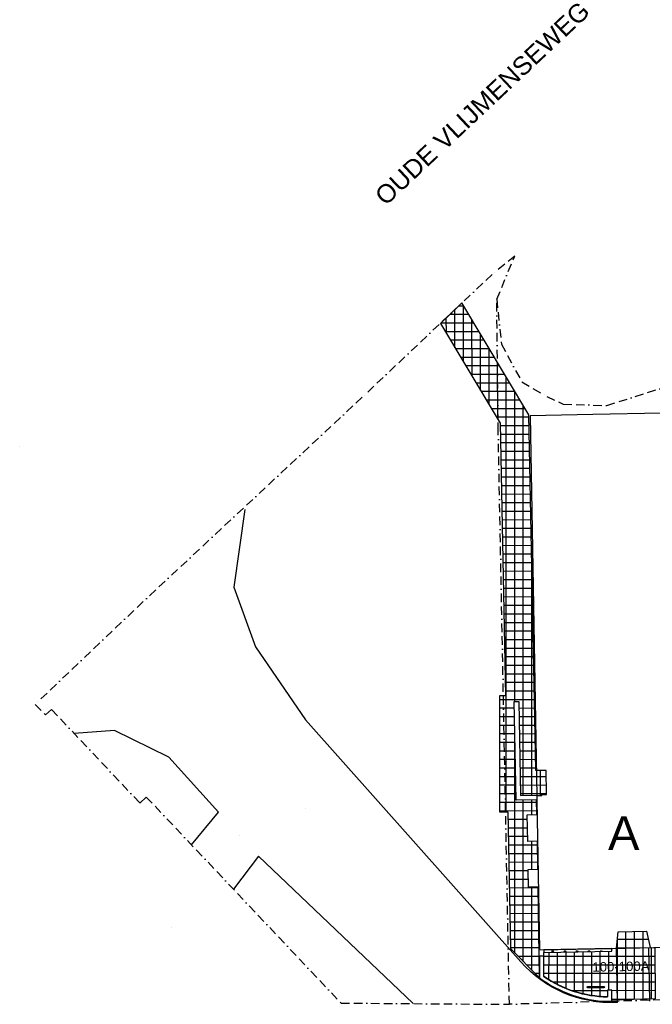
# Model space of a CAD drawing. Extents: x 147111805 to 147230536, y 410950310 to 411028142.
# Tile 1 of 256: x 147111805 to 147158762, y 410955094 to 411028142. Entities that reach past the tile are written whole.
import ezdxf

# ---------------------------------------------------------------- set-up
doc = ezdxf.new("R2010")
doc.units = 0
doc.header["$LTSCALE"] = 100
doc.linetypes.add('BORDER', pattern=[44.45, 12.7, -6.35, 12.7, -6.35, 0, -6.35])
doc.layers.add('T--A9041--_VERHARDINGEN_Tegels', color=9, linetype='Continuous', transparency=0.3)
doc.layers.add('T--A9042--_BEPLANTINGEN', color=81, linetype='Continuous', lineweight=0)
for name, color, linetype in [('T--L$1----_PERCEELSGRENS', 6, 'BORDER'), ('T--L9020--_GEBOUW_Contour', 1, 'Continuous'), ('T--L9033--_AFSCHEIDINGEN_Muur', 7, 'Continuous'), ('T--L9042--_BEPLANTINGEN', 3, 'Continuous'), ('T--L9042--_VERHARDINGEN_WEG', 8, 'Continuous'), ('T--L9071--_TERREINMEUBILAIR_Stoelen', 1, 'Continuous'), ('T--T$1----_ADRES_Huisnummer', 4, 'Continuous'), ('T--T$1----_ADRES_Straat', 7, 'Continuous'), ('T--T9020--_GEBOUW', 170, 'Continuous')]:
    doc.layers.add(name, color=color, linetype=linetype)
doc.styles.add('KW1C', font='isocpeur.ttf', dxfattribs={"height": 250})
doc.styles.get("Standard").update_dxf_attribs({"font": 'arial.ttf'})

# ---------------------------------------------------------------- blocks, each defined once
blk = doc.blocks.new('Informatie bord locatie')
at = {"layer": 'T--L9071--_TERREINMEUBILAIR_Stoelen'}
blk.add_lwpolyline([(50, 50), (1180, 50), (1180, -50), (50, -50)], close=True, dxfattribs=at)
for centre in [(0, 0), (1230, 0)]:
    blk.add_circle(centre, 50, dxfattribs=at)
at = {"layer": 'T--L9071--_TERREINMEUBILAIR_Stoelen', "insert": (175, 47), "char_height": 90, "attachment_point": 1, "style": 'KW1C'}
blk.add_mtext_dynamic_manual_height_columns('Informatie bord', width=1099.89, gutter_width=1250, heights=[0], dxfattribs=at)

msp = doc.modelspace()

# ---------------------------------------------------------------- hatches: boundary and pattern name
at = {"layer": 'T--A9041--_VERHARDINGEN_Tegels'}
h = msp.add_hatch(dxfattribs=at)
h.set_pattern_fill('ANSI37', color=256, scale=200, angle=45)
h.paths.add_polyline_path([(147144629, 411007127), (147143029, 411005615), (147147463, 410998214), (147147860, 410977982), (147147429, 410977973), (147147429, 410969362), (147148029, 410969362), (147148229, 410959228), (147150389, 410957065), (147150296, 410963805), (147149576, 410963791), (147149550, 410965101), (147150270, 410965115), (147150229, 410967195), (147149519, 410967181), (147149480, 410969160), (147150190, 410969174), (147150168, 410970274), (147148658, 410970244), (147148513, 410977563), (147148843, 410977569), (147148982, 410970581), (147150161, 410970604), (147150162, 410970584), (147150562, 410970592), (147150560, 410970662), (147150910, 410970669), (147150909, 410970719), (147150875, 410972448), (147150125, 410972434), (147150023, 410977593), (147149601, 410998828)])
h = msp.add_hatch(dxfattribs=at)
h.set_pattern_fill('ANSI37', color=256, scale=200, angle=45)
h.paths.add_polyline_path([(147156108, 410959250), (147156223, 410960482), (147158323, 410960524), (147158597, 410959299), (147158950, 410959295), (147158963, 410955507), (147155755, 410955394), (147155755, 410956150), (147155435, 410956150), (147155435, 410955640), (147154973, 410955662), (147154493, 410955710), (147153985, 410955792), (147153406, 410955923), (147152990, 410956043), (147152602, 410956176), (147152040, 410956406), (147151554, 410956645), (147151136, 410956880), (147150709, 410957155), (147150709, 410958943), (147155755, 410959041), (147155751, 410959243)])
at = {"layer": 'T--A9042--_BEPLANTINGEN'}
h = msp.add_hatch(dxfattribs=at)
h.set_pattern_fill('GRASS', color=256, scale=25)
h.paths.add_polyline_path([(147155755, 410959243), (147150709, 410959143), (147150709, 410958943), (147155755, 410959041)])

# ---------------------------------------------------------------- linework, layer by layer
at = {"layer": 'T--L$1----_PERCEELSGRENS', "ltscale": 0.5}
msp.add_lwpolyline([(147147213, 411007402), (147148548, 411010593), (147146864, 411009240), (147137231, 411000134), (147120974, 410984972), (147112954, 410977339), (147113716, 410976567), (147114170, 410976966), (147120735, 410970016), (147121203, 410970474), (147135658, 410955183), (147148150, 410955094), (147147324, 410997611)], close=True, dxfattribs=at)
msp.add_lwpolyline([(147159471, 410955423), (147148150, 410955094), (147147324, 410997611), (147147213, 411007402), (147147557, 411004077), (147149080, 411001268), (147150936, 411000190), (147152151, 410999623), (147155383, 410999517), (147166709, 411003112)], dxfattribs=at)
at = {"layer": 'T--L9020--_GEBOUW_Contour'}
msp.add_lwpolyline([(147182168, 410959767), (147181867, 410972802), (147177122, 410972708), (147177170, 410970289), (147160034, 410969951), (147159461, 410998946), (147154338, 410998845), (147149691, 410998753), (147150181, 410970534), (147150186, 410970234), (147150379, 410959136), (147155799, 410959244), (147158877, 410959305), (147182168, 410959767)], dxfattribs=at)
at = {"layer": 'T--L9033--_AFSCHEIDINGEN_Muur'}
msp.add_lwpolyline([(147155435, 410955640, -0.146261), (147150709, 410957155), (147150709, 410958671), (147150709, 410958671), (147150389, 410958665), (147150389, 410957065, 0.157896), (147155435, 410955320), (147155755, 410955320), (147155755, 410956150), (147155435, 410956150)], format="xyb", close=True, dxfattribs=at)
at = {"layer": 'T--L9042--_BEPLANTINGEN', "color": 9, "true_color": 0xc7c8ca}
for points in [[(147144629, 411007127), (147143029, 411005615), (147147463, 410998214), (147147860, 410977982), (147147429, 410977973), (147147429, 410969362), (147148029, 410969362), (147148229, 410959228), (147150389, 410957065), (147150296, 410963805), (147149576, 410963791), (147149550, 410965101), (147150270, 410965115), (147150229, 410967195), (147149519, 410967181), (147149480, 410969160), (147150190, 410969174), (147150168, 410970274), (147148658, 410970244), (147148513, 410977563), (147148843, 410977569), (147148982, 410970581), (147150161, 410970604), (147150162, 410970584), (147150562, 410970592), (147150560, 410970662), (147150910, 410970669), (147150909, 410970719), (147150875, 410972448), (147150125, 410972434), (147150023, 410977593), (147149601, 410998828)], [(147156108, 410959250), (147156223, 410960482), (147158323, 410960524), (147158597, 410959299), (147158950, 410959295), (147158963, 410955507), (147155755, 410955394), (147155755, 410956150), (147155435, 410956150), (147155435, 410955640), (147154973, 410955662), (147154493, 410955710), (147153985, 410955792), (147153406, 410955923), (147152990, 410956043), (147152602, 410956176), (147152040, 410956406), (147151554, 410956645), (147151136, 410956880), (147150709, 410957155), (147150709, 410958943), (147155755, 410959041), (147155751, 410959243)]]:
    msp.add_lwpolyline(points, close=True, dxfattribs=at)
at = {"layer": 'T--L9042--_BEPLANTINGEN'}
msp.add_lwpolyline([(147150709, 410958943), (147155755, 410959041), (147155755, 410959243), (147150709, 410959143)], close=True, dxfattribs=at)
at = {"layer": 'T--L9042--_BEPLANTINGEN', "color": 9, "true_color": 0xc7c8ca}
msp.add_arc((147155606, 410964304), 8665, 235.58895, 268.87344, dxfattribs=at)
at = {"layer": 'T--L9042--_VERHARDINGEN_WEG'}
for p, q in [((147156176, 410955227), (147156096, 410959250)), ((147158575, 410955322), (147158496, 410959297))]:
    msp.add_line(p, q, dxfattribs=at)
msp.add_lwpolyline([(147111805, 410996471), (147111805, 410996471)], close=True, dxfattribs=at)
for points in [[(147128514, 410991805), (147128514, 410991805), (147127702, 410986043), (147129312, 410981616), (147133013, 410976206)], [(147126571, 410969347), (147122877, 410973436), (147118849, 410975419), (147115853, 410975184)], [(147124550, 410966933), (147126571, 410969347)], [(147133022, 410969594), (147133022, 410969594)], [(147128126, 410967625), (147128126, 410967625)], [(147129524, 410966078), (147127673, 410963630)], [(147141015, 410955145), (147129524, 410966078)], [(147123041, 410960826), (147123041, 410960826)]]:
    msp.add_lwpolyline(points, dxfattribs=at)
msp.add_lwpolyline([(147156176, 410955227), (147156091, 410955223, -0.224541), (147149008, 410958233), (147133013, 410976206)], format="xyb", dxfattribs=at)

# ---------------------------------------------------------------- block references
at = {"layer": 'T--L9071--_TERREINMEUBILAIR_Stoelen'}
msp.add_blockref('Informatie bord locatie', (147153951, 410956366), dxfattribs=at)

# ---------------------------------------------------------------- texts
at = {"layer": 'T--T$1----_ADRES_Huisnummer'}
msp.add_text('100-100A', height=700, rotation=1.1, dxfattribs=at).set_placement((147154319, 410957509))
at = {"layer": 'T--T$1----_ADRES_Straat', "insert": (147138041, 411015260), "char_height": 1350, "attachment_point": 1, "rotation": 43.22191}
msp.add_mtext_dynamic_manual_height_columns('OUDE VLIJMENSEWEG', width=24952.39, gutter_width=12.5, heights=[0], dxfattribs=at)
at = {"layer": 'T--T9020--_GEBOUW', "insert": (147155477, 410969048), "char_height": 2500, "attachment_point": 1}
msp.add_mtext_dynamic_manual_height_columns('A', width=3560.1, gutter_width=1250, heights=[0], dxfattribs=at)

doc.saveas('drawing.dxf')
